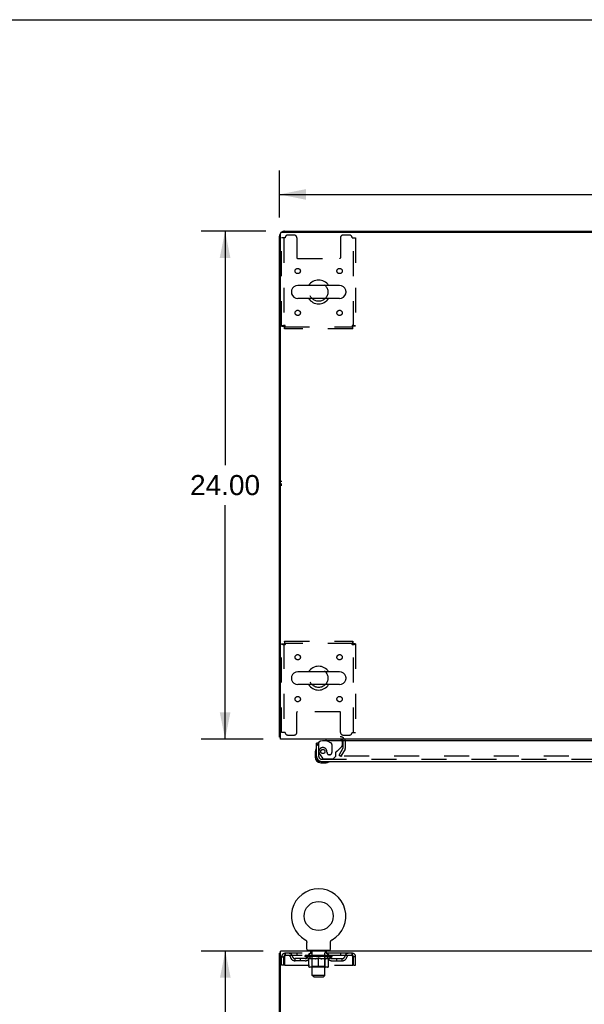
# Model space of a CAD drawing. Header units: inches. Extents: x 0 to 215, y 0 to 139.
# Tile 51 of 111: x 55 to 81, y 92 to 139. Entities that reach past the tile are written whole.
import ezdxf

# ---------------------------------------------------------------- set-up
doc = ezdxf.new("R2010")
doc.units = ezdxf.units.IN
doc.header["$LTSCALE"] = 11.804375
doc.header["$MEASUREMENT"] = 0
doc.linetypes.add('HIDDEN', pattern=[0.2, 0.1, -0.1])
doc.layers.get('0').update_dxf_attribs({"linetype": 'CONTINUOUS'})
for name, color, linetype in [('DEFAULT_2', 8, 'HIDDEN'), ('DIMENSIONS', 7, 'CONTINUOUS'), ('DOOR_ASSEMBLY', 7, 'CONTINUOUS'), ('WITNESSMARKS', 7, 'CONTINUOUS')]:
    doc.layers.add(name, color=color, linetype=linetype)
doc.styles.get("Standard").update_dxf_attribs({"font": 'arial.ttf'})
doc.dimstyles.new('DIMSTYLE_1', dxfattribs={"dimtxt": 0.946875, "dimasz": 1.2625, "dimexe": 0.09, "dimexo": 0.07, "dimgap": 0.0375, "dimtad": 0, "dimtih": 1, "dimtoh": 1, "dimzin": 4, "dimdsep": 46, "dimtxsty": 'Standard', "dimblk": '_FILLED', "dimblk1": '_FILLED', "dimblk2": '_FILLED', "dimcen": 0.09, "dimadec": 3, "dimazin": 1, "dimtfac": 1, "dimtdec": 3, "dimtofl": 0, "dimtmove": 0, "dimatfit": 3, "dimldrblk": '_FILLED', "dimfxl": 0, "dimtolj": 1, "dimtzin": 4, "dimarcsym": 0})

# ---------------------------------------------------------------- blocks, each defined once
blk = doc.blocks.new('_FILLED')
at = {"color": 0, "linetype": 'ByBlock'}
blk.add_solid([(0, 0), (-1, 0.2), (-1, -0.2)], dxfattribs=at)
blk = doc.blocks.new('*D1')
at = {"layer": 'DIMENSIONS', "color": 2, "linetype": 'Continuous'}
for p, q in [((66.956, 129.522), (66.956, 131.754)), ((107.206, 129.522), (107.206, 131.754)), ((66.956, 130.618), (84.953, 130.618)), ((107.206, 130.618), (89.209, 130.618))]:
    blk.add_line(p, q, dxfattribs=at)
at = {"layer": 'DIMENSIONS', "color": 2, "linetype": 'Continuous', "xscale": 1.2625, "yscale": 1.2625, "zscale": 1.2625, "rotation": 180}
blk.add_blockref('_FILLED', (66.956, 130.618), dxfattribs=at)
at = {"layer": 'DIMENSIONS', "color": 2, "linetype": 'Continuous', "xscale": 1.2625, "yscale": 1.2625, "zscale": 1.2625}
blk.add_blockref('_FILLED', (107.206, 130.618), dxfattribs=at)
at = {"layer": 'DIMENSIONS', "color": 2, "linetype": 'Continuous', "insert": (87.081, 131.092), "char_height": 0.9469, "width": 3.30878, "attachment_point": 2, "line_spacing_factor": 0.9}
blk.add_mtext('40.25', dxfattribs=at)
blk = doc.blocks.new('*D7')
at = {"layer": 'DIMENSIONS', "color": 2, "linetype": 'Continuous'}
for p, q in [((66.319, 128.884), (63.251, 128.884)), ((64.387, 128.884), (64.387, 117.831)), ((64.387, 104.884), (64.387, 115.937)), ((66.184, 104.884), (63.251, 104.884))]:
    blk.add_line(p, q, dxfattribs=at)
at = {"layer": 'DIMENSIONS', "color": 2, "linetype": 'Continuous', "xscale": 1.2625, "yscale": 1.2625, "zscale": 1.2625}
for p, rotation in [((64.387, 128.884), 90), ((64.387, 104.884), 270)]:
    blk.add_blockref('_FILLED', p, dxfattribs=dict(at, rotation=rotation))
at = {"layer": 'DIMENSIONS', "color": 2, "linetype": 'Continuous', "insert": (64.387, 117.358), "char_height": 0.9469, "width": 3.30878, "attachment_point": 2, "line_spacing_factor": 0.9}
blk.add_mtext('24.00', dxfattribs=at)
blk = doc.blocks.new('*D10')
at = {"layer": 'DIMENSIONS', "color": 2, "linetype": 'Continuous'}
for p, q in [((66.184, 94.862), (63.26, 94.862)), ((64.397, 94.862), (64.397, 52.809)), ((64.397, 8.862), (64.397, 50.915)), ((66.184, 8.862), (63.26, 8.862))]:
    blk.add_line(p, q, dxfattribs=at)
at = {"layer": 'DIMENSIONS', "color": 2, "linetype": 'Continuous', "xscale": 1.2625, "yscale": 1.2625, "zscale": 1.2625}
for p, rotation in [((64.397, 94.862), 90), ((64.397, 8.862), 270)]:
    blk.add_blockref('_FILLED', p, dxfattribs=dict(at, rotation=rotation))
at = {"layer": 'DIMENSIONS', "color": 2, "linetype": 'Continuous', "insert": (64.397, 52.335), "char_height": 0.9469, "width": 3.30878, "attachment_point": 2, "line_spacing_factor": 0.9}
blk.add_mtext('86.00', dxfattribs=at)

msp = doc.modelspace()

# ---------------------------------------------------------------- linework, layer by layer
at = {"color": 7, "linetype": 'Continuous'}
for p, q in [((0, 138.875), (214.625, 138.875)), ((74.456, 128.884), (74.456, 128.832)), ((74.456, 128.884), (99.706, 128.884)), ((69.798, 126.315), (67.823, 126.315)), ((67.523, 126.053), (67.523, 125.966)), ((69.798, 125.703), (67.823, 125.703)), ((70.098, 126.053), (70.098, 125.966)), ((69.798, 108.065), (67.823, 108.065)), ((67.523, 107.803), (67.523, 107.716)), ((70.098, 107.803), (70.098, 107.716)), ((69.798, 107.453), (67.823, 107.453)), ((67.008, 104.988), (66.956, 104.988)), ((68.175, 95.4), (68.175, 95.4)), ((68.175, 95.4), (68.179, 95.397)), ((68.176, 95.399), (68.178, 95.398)), ((68.179, 95.397), (68.184, 95.395)), ((68.183, 95.395), (68.188, 95.392)), ((68.188, 95.392), (68.192, 95.389)), ((68.192, 95.389), (68.196, 95.386)), ((68.196, 95.386), (68.2, 95.382)), ((68.199, 95.382), (68.203, 95.379)), ((69.417, 95.379), (69.421, 95.382)), ((69.421, 95.382), (69.425, 95.386)), ((69.425, 95.386), (69.429, 95.389)), ((69.429, 95.389), (69.433, 95.392)), ((69.433, 95.392), (69.437, 95.395)), ((69.437, 95.395), (69.441, 95.397)), ((69.437, 95.395), (69.438, 95.395)), ((69.441, 95.397), (69.445, 95.4)), ((69.443, 95.398), (69.444, 95.399)), ((69.445, 95.4), (69.445, 95.4)), ((68.203, 95.379), (68.207, 95.375)), ((68.207, 95.375), (68.21, 95.371)), ((68.21, 95.372), (68.214, 95.368)), ((68.214, 95.368), (68.217, 95.364)), ((68.217, 95.364), (68.22, 95.36)), ((68.22, 95.36), (68.223, 95.356)), ((68.223, 95.356), (68.226, 95.351)), ((68.226, 95.351), (68.228, 95.347)), ((68.228, 95.347), (68.231, 95.343)), ((68.231, 95.343), (68.233, 95.338)), ((68.233, 95.338), (68.235, 95.333)), ((68.235, 95.333), (68.237, 95.329)), ((68.237, 95.329), (68.239, 95.324)), ((68.239, 95.324), (68.241, 95.319)), ((68.241, 95.319), (68.242, 95.314)), ((68.242, 95.314), (68.243, 95.309)), ((68.243, 95.309), (68.245, 95.304)), ((68.245, 95.305), (68.246, 95.299)), ((68.246, 95.3), (68.246, 95.294)), ((68.246, 95.295), (68.247, 95.289)), ((68.248, 94.961), (68.248, 95.275)), ((69.373, 95.289), (69.374, 95.295)), ((69.373, 95.284), (69.373, 95.289)), ((69.373, 95.279), (69.373, 95.284)), ((69.373, 95.279), (69.373, 95.284)), ((69.373, 95.275), (69.373, 95.279)), ((69.373, 94.961), (69.373, 95.275)), ((69.374, 95.294), (69.375, 95.3)), ((69.375, 95.299), (69.376, 95.305)), ((69.376, 95.304), (69.377, 95.309)), ((69.377, 95.309), (69.378, 95.314)), ((69.378, 95.314), (69.38, 95.319)), ((69.38, 95.319), (69.381, 95.324)), ((69.381, 95.324), (69.383, 95.329)), ((69.383, 95.329), (69.385, 95.333)), ((69.385, 95.333), (69.387, 95.338)), ((69.387, 95.338), (69.39, 95.343)), ((69.39, 95.343), (69.392, 95.347)), ((69.392, 95.347), (69.395, 95.351)), ((69.395, 95.351), (69.397, 95.356)), ((69.397, 95.356), (69.4, 95.36)), ((69.4, 95.36), (69.403, 95.364)), ((69.403, 95.364), (69.407, 95.368)), ((69.407, 95.368), (69.41, 95.372)), ((69.41, 95.371), (69.414, 95.375)), ((69.413, 95.375), (69.417, 95.379)), ((67.008, 94.758), (66.956, 94.758)), ((68.31, 94.892), (68.31, 94.862)), ((69.31, 94.892), (68.31, 94.892)), ((69.31, 94.892), (69.31, 94.862))]:
    msp.add_line(p, q, dxfattribs=at)
at = {"color": 3, "linetype": 'Continuous'}
for p, q in [((67.203, 128.884), (74.456, 128.884)), ((66.956, 104.988), (66.956, 128.638)), ((67.008, 104.884), (67.008, 128.772)), ((67.068, 128.832), (107.094, 128.832)), ((107.154, 104.884), (67.008, 104.884)), ((66.956, 8.966), (66.956, 94.758)), ((67.008, 91.526), (67.008, 94.862)), ((107.154, 94.862), (67.008, 94.862))]:
    msp.add_line(p, q, dxfattribs=at)
for points in [[(66.984, 104.974), (66.98, 104.975), (66.977, 104.976), (66.974, 104.976), (66.971, 104.977), (66.968, 104.978), (66.965, 104.979), (66.963, 104.98), (66.961, 104.981), (66.96, 104.982), (66.958, 104.983), (66.957, 104.984), (66.957, 104.985), (66.956, 104.987), (66.956, 104.988)], [(67.008, 104.968), (67.008, 104.969), (67.004, 104.97), (67, 104.971), (66.996, 104.972), (66.992, 104.972), (66.984, 104.974)]]:
    msp.add_lwpolyline(points, dxfattribs=at)
at = {"color": 7, "linetype": 'Continuous'}
msp.add_lwpolyline([(68.247, 95.289), (68.247, 95.284), (68.248, 95.279), (68.248, 95.275)], dxfattribs=at)
msp.add_circle((68.81, 96.52), 0.688, dxfattribs=at)
at = {"color": 3, "linetype": 'Continuous'}
for centre, radius, start, end in [((67.203, 128.638), 0.246, 90, 129.4274), ((67.203, 128.638), 0.246, 140.5726, 180), ((67.068, 128.772), 0.06, 90, 180), ((69.835, 104.742), 0.142, 26.4666, 90)]:
    msp.add_arc(centre, radius, start, end, dxfattribs=at)
at = {"color": 7, "linetype": 'Continuous'}
for centre, radius, start, end in [((68.81, 126.009), 0.562, 32.9567, 147.0433), ((67.666, 126.053), 0.144, 164.3697, 180), ((67.823, 126.009), 0.306, 90, 164.3697), ((69.798, 126.009), 0.306, 15.6303, 90), ((69.954, 126.053), 0.144, 0, 15.6303), ((67.666, 125.966), 0.144, 180, 195.6303), ((67.823, 126.009), 0.306, 195.6303, 270), ((68.81, 126.009), 0.562, 212.956, 327.044), ((69.798, 126.009), 0.306, 270, 344.3697), ((69.954, 125.966), 0.144, 344.3697, 360), ((67.823, 107.759), 0.306, 90, 164.3697), ((68.81, 107.759), 0.562, 32.9567, 147.0433), ((69.798, 107.759), 0.306, 15.6303, 90), ((67.666, 107.803), 0.144, 164.3697, 180), ((67.666, 107.716), 0.144, 180, 195.6303), ((67.823, 107.759), 0.306, 195.6303, 270), ((69.798, 107.759), 0.306, 270, 344.3697), ((69.954, 107.803), 0.144, 0, 15.6303), ((69.954, 107.716), 0.144, 344.3697, 360), ((68.81, 107.759), 0.562, 212.956, 327.044), ((68.81, 96.52), 1.288, 299.5053, 240.4947), ((68.317, 94.961), 0.069, 180, 265), ((69.304, 94.961), 0.069, 275, 360)]:
    msp.add_arc(centre, radius, start, end, dxfattribs=at)
at = {"layer": 'DEFAULT_2', "color": 8, "linetype": 'HIDDEN'}
for p, q in [((67.06, 124.393), (67.06, 128.572)), ((67.227, 128.572), (67.06, 128.572)), ((67.164, 128.572), (67.164, 124.393)), ((67.654, 128.697), (67.352, 128.697)), ((67.779, 128.572), (67.779, 127.627)), ((69.841, 128.572), (69.841, 127.627)), ((70.268, 128.697), (69.966, 128.697)), ((70.393, 128.572), (70.56, 128.572)), ((70.456, 124.393), (70.456, 128.572)), ((70.56, 128.572), (70.56, 124.393)), ((67.809, 127.597), (69.811, 127.597)), ((67.06, 124.393), (67.164, 124.393)), ((67.194, 124.259), (67.194, 124.363)), ((67.194, 124.363), (70.426, 124.363)), ((70.426, 124.259), (67.194, 124.259)), ((70.426, 124.259), (70.426, 124.363)), ((70.56, 124.393), (70.456, 124.393)), ((67.06, 105.197), (67.06, 109.375)), ((67.06, 109.375), (67.164, 109.375)), ((67.164, 109.375), (67.164, 105.197)), ((67.194, 109.509), (67.194, 109.405)), ((67.194, 109.509), (70.426, 109.509)), ((70.426, 109.405), (67.194, 109.405)), ((70.426, 109.509), (70.426, 109.405)), ((70.456, 105.197), (70.456, 109.375)), ((70.56, 109.375), (70.456, 109.375)), ((70.56, 109.375), (70.56, 105.197)), ((67.779, 105.197), (67.779, 106.142)), ((69.811, 106.172), (67.809, 106.172)), ((69.841, 105.197), (69.841, 106.142)), ((67.227, 105.197), (67.06, 105.197)), ((70.393, 105.197), (70.56, 105.197)), ((67.352, 105.072), (67.654, 105.072)), ((69.966, 105.072), (70.268, 105.072)), ((69.977, 104.48), (69.977, 104.742)), ((70.081, 104.48), (70.081, 104.742)), ((69.777, 104.124), (69.973, 104.463)), ((70.063, 104.411), (69.867, 104.072)), ((69.777, 104.124), (69.867, 104.072)), ((104.25, 104.072), (69.913, 104.072)), ((68.182, 95.395), (68.183, 95.395)), ((67.06, 94.195), (67.06, 94.591)), ((67.06, 94.591), (67.164, 94.591)), ((67.164, 94.195), (67.164, 94.591)), ((67.194, 94.591), (67.194, 94.195)), ((67.227, 94.758), (67.227, 94.654)), ((70.393, 94.758), (67.227, 94.758)), ((70.393, 94.654), (67.227, 94.654)), ((67.696, 94.403), (67.696, 94.507)), ((68.179, 94.507), (67.696, 94.507)), ((67.779, 94.758), (67.779, 94.654)), ((67.946, 94.403), (67.946, 94.507)), ((68.177, 94.607), (68.177, 94.654)), ((68.336, 94.496), (68.177, 94.607)), ((69.443, 94.607), (68.177, 94.607)), ((68.187, 94.647), (68.187, 94.654)), ((68.195, 94.644), (68.195, 94.647)), ((68.195, 94.644), (69.425, 94.644)), ((68.204, 94.644), (68.204, 94.647)), ((68.205, 94.644), (68.205, 94.647)), ((68.215, 94.647), (68.215, 94.654)), ((68.231, 94.644), (68.231, 94.647)), ((68.233, 94.644), (68.233, 94.647)), ((68.262, 94.647), (68.262, 94.654)), ((68.276, 94.644), (68.276, 94.647)), ((68.279, 94.644), (68.279, 94.647)), ((68.483, 94.647), (68.282, 94.647)), ((68.325, 94.647), (68.325, 94.654)), ((68.326, 94.644), (68.326, 94.647)), ((68.327, 94.644), (68.327, 94.647)), ((68.33, 94.644), (68.33, 94.647)), ((68.336, 94.496), (68.347, 94.496)), ((68.337, 94.644), (68.337, 94.647)), ((68.337, 94.644), (68.337, 94.647)), ((68.341, 94.644), (68.341, 94.647)), ((68.344, 94.644), (68.344, 94.648)), ((68.347, 94.133), (68.347, 94.539)), ((68.348, 94.644), (68.348, 94.647)), ((68.363, 94.644), (68.363, 94.647)), ((68.373, 94.654), (68.373, 94.758)), ((68.381, 94.644), (68.381, 94.65)), ((68.381, 94.644), (68.381, 94.647)), ((68.402, 94.644), (68.402, 94.647)), ((68.402, 94.644), (68.402, 94.647)), ((68.403, 94.647), (68.403, 94.654)), ((68.407, 94.892), (68.407, 94.862)), ((68.413, 94.644), (68.413, 94.647)), ((68.417, 94.644), (68.417, 94.647)), ((68.426, 94.644), (68.426, 94.647)), ((68.437, 94.644), (68.437, 94.651)), ((68.445, 94.802), (68.445, 94.882)), ((68.453, 94.644), (68.453, 94.647)), ((68.515, 94.792), (68.455, 94.792)), ((68.456, 94.644), (68.456, 94.647)), ((68.483, 94.644), (68.483, 94.647)), ((68.55, 94.647), (68.488, 94.647)), ((68.669, 94.496), (68.489, 94.496)), ((68.494, 94.647), (68.494, 94.654)), ((68.497, 94.135), (68.497, 94.604)), ((68.5, 94.644), (68.5, 94.647)), ((68.505, 94.644), (68.505, 94.647)), ((68.51, 93.711), (68.51, 94.782)), ((68.511, 94.644), (68.511, 94.652)), ((68.515, 94.644), (68.515, 94.647)), ((68.526, 94.644), (68.526, 94.647)), ((68.55, 94.644), (68.55, 94.647)), ((68.625, 94.647), (68.566, 94.647)), ((68.586, 94.644), (68.586, 94.647)), ((68.594, 94.647), (68.594, 94.654)), ((68.597, 94.644), (68.597, 94.647)), ((68.6, 94.644), (68.6, 94.653)), ((68.602, 94.644), (68.602, 94.647)), ((68.61, 94.644), (68.61, 94.647)), ((68.625, 94.644), (68.625, 94.647)), ((68.706, 94.647), (68.651, 94.647)), ((68.664, 94.644), (68.664, 94.647)), ((68.696, 94.647), (68.81, 94.654)), ((68.7, 94.647), (68.7, 94.654)), ((68.701, 94.654), (68.7, 94.654)), ((68.701, 94.647), (68.701, 94.654)), ((68.701, 94.644), (68.701, 94.647)), ((68.705, 94.644), (68.705, 94.647)), ((68.706, 94.644), (68.706, 94.647)), ((68.706, 94.644), (68.706, 94.647)), ((68.789, 94.647), (68.741, 94.647)), ((68.747, 94.644), (68.747, 94.647)), ((68.789, 94.644), (68.789, 94.647)), ((68.808, 94.647), (68.807, 94.647)), ((68.807, 94.644), (68.807, 94.647)), ((68.808, 94.644), (68.808, 94.647)), ((68.81, 94.647), (68.81, 94.654)), ((68.81, 94.095), (68.81, 94.539)), ((68.813, 94.644), (68.813, 94.647)), ((68.813, 94.644), (68.813, 94.647)), ((68.813, 94.647), (68.813, 94.647)), ((68.815, 94.647), (68.879, 94.647)), ((68.831, 94.644), (68.831, 94.647)), ((68.847, 94.647), (68.847, 94.652)), ((68.847, 94.652), (68.925, 94.647)), ((68.868, 94.647), (68.868, 94.65)), ((68.874, 94.644), (68.874, 94.647)), ((68.914, 94.644), (68.914, 94.647)), ((68.915, 94.644), (68.915, 94.647)), ((68.915, 94.647), (68.969, 94.647)), ((68.916, 94.644), (68.916, 94.647)), ((68.92, 94.647), (68.92, 94.654)), ((68.92, 94.647), (68.92, 94.654)), ((68.92, 94.654), (68.92, 94.654)), ((68.92, 94.644), (68.92, 94.647)), ((69.131, 94.496), (68.951, 94.496)), ((68.956, 94.644), (68.956, 94.647)), ((68.995, 94.644), (68.995, 94.647)), ((68.995, 94.647), (69.054, 94.647)), ((69.01, 94.644), (69.01, 94.647)), ((69.018, 94.644), (69.018, 94.647)), ((69.021, 94.644), (69.021, 94.653)), ((69.023, 94.644), (69.023, 94.647)), ((69.027, 94.647), (69.027, 94.654)), ((69.034, 94.644), (69.034, 94.647)), ((69.07, 94.644), (69.07, 94.647)), ((69.07, 94.647), (69.132, 94.647)), ((69.094, 94.644), (69.094, 94.647)), ((69.165, 94.792), (69.105, 94.792)), ((69.105, 94.644), (69.105, 94.647)), ((69.109, 94.644), (69.109, 94.652)), ((69.11, 93.711), (69.11, 94.782)), ((69.115, 94.644), (69.115, 94.647)), ((69.12, 94.644), (69.12, 94.647)), ((69.123, 94.135), (69.123, 94.604)), ((69.127, 94.647), (69.127, 94.654)), ((69.137, 94.644), (69.137, 94.647)), ((69.137, 94.647), (69.338, 94.647)), ((69.164, 94.644), (69.164, 94.647)), ((69.167, 94.644), (69.167, 94.647)), ((69.175, 94.802), (69.175, 94.882)), ((69.183, 94.644), (69.183, 94.651)), ((69.194, 94.644), (69.194, 94.647)), ((69.203, 94.644), (69.203, 94.647)), ((69.208, 94.644), (69.208, 94.647)), ((69.213, 94.892), (69.213, 94.862)), ((69.217, 94.647), (69.217, 94.654)), ((69.219, 94.644), (69.219, 94.647)), ((69.219, 94.644), (69.219, 94.647)), ((69.239, 94.644), (69.239, 94.65)), ((69.239, 94.644), (69.239, 94.647)), ((69.248, 94.654), (69.248, 94.758)), ((69.258, 94.644), (69.258, 94.647)), ((69.272, 94.644), (69.272, 94.647)), ((69.274, 94.133), (69.274, 94.539)), ((69.274, 94.496), (69.284, 94.496)), ((69.276, 94.644), (69.276, 94.648)), ((69.28, 94.644), (69.28, 94.647)), ((69.283, 94.644), (69.283, 94.647)), ((69.283, 94.644), (69.283, 94.647)), ((69.284, 94.496), (69.443, 94.607)), ((69.29, 94.644), (69.29, 94.647)), ((69.293, 94.644), (69.293, 94.647)), ((69.294, 94.644), (69.294, 94.647)), ((69.295, 94.647), (69.295, 94.654)), ((69.341, 94.644), (69.341, 94.647)), ((69.344, 94.644), (69.344, 94.647)), ((69.359, 94.647), (69.359, 94.654)), ((69.387, 94.644), (69.387, 94.647)), ((69.389, 94.644), (69.389, 94.647)), ((69.405, 94.647), (69.405, 94.654)), ((69.415, 94.644), (69.415, 94.647)), ((69.416, 94.644), (69.416, 94.647)), ((69.425, 94.644), (69.425, 94.647)), ((69.434, 94.647), (69.434, 94.654)), ((69.442, 94.507), (69.925, 94.507)), ((69.443, 94.607), (69.443, 94.654)), ((69.675, 94.403), (69.675, 94.507)), ((69.841, 94.758), (69.841, 94.654)), ((69.925, 94.403), (69.925, 94.507)), ((70.393, 94.654), (70.393, 94.758)), ((70.426, 94.195), (70.426, 94.591)), ((70.456, 94.195), (70.456, 94.591)), ((70.56, 94.591), (70.456, 94.591)), ((70.56, 94.195), (70.56, 94.591)), ((67.164, 94.195), (67.06, 94.195)), ((67.194, 94.195), (70.426, 94.195)), ((68.179, 94.403), (67.696, 94.403)), ((69.237, 94.095), (68.384, 94.095)), ((68.497, 94.135), (68.458, 94.095)), ((69.123, 94.135), (68.497, 94.135)), ((69.123, 94.135), (69.163, 94.095)), ((69.442, 94.403), (69.925, 94.403)), ((70.456, 94.195), (70.56, 94.195)), ((68.579, 93.642), (68.51, 93.711)), ((69.11, 93.711), (68.51, 93.711)), ((68.579, 93.642), (69.041, 93.642)), ((69.041, 93.642), (69.11, 93.711))]:
    msp.add_line(p, q, dxfattribs=at)
for points in [[(67.227, 124.426), (67.208, 124.424), (67.19, 124.422), (67.172, 124.419), (67.155, 124.417), (67.138, 124.414), (67.123, 124.412), (67.109, 124.41), (67.097, 124.407), (67.086, 124.405), (67.077, 124.403), (67.07, 124.4), (67.064, 124.398), (67.061, 124.396), (67.06, 124.393)], [(67.227, 124.426), (67.22, 124.424), (67.213, 124.422), (67.206, 124.419), (67.2, 124.417), (67.194, 124.414), (67.188, 124.412), (67.183, 124.41), (67.178, 124.407), (67.174, 124.405), (67.17, 124.403), (67.168, 124.4), (67.166, 124.398), (67.165, 124.396), (67.164, 124.393)], [(67.194, 124.259), (67.196, 124.26), (67.199, 124.263), (67.201, 124.269), (67.204, 124.276), (67.206, 124.285), (67.208, 124.296), (67.211, 124.308), (67.213, 124.322), (67.215, 124.337), (67.218, 124.354), (67.22, 124.371), (67.222, 124.389), (67.225, 124.408), (67.227, 124.426)], [(67.194, 124.363), (67.196, 124.364), (67.199, 124.365), (67.201, 124.367), (67.204, 124.369), (67.206, 124.373), (67.208, 124.377), (67.211, 124.382), (67.213, 124.387), (67.215, 124.393), (67.218, 124.399), (67.22, 124.405), (67.222, 124.412), (67.225, 124.419), (67.227, 124.426)], [(70.456, 124.393), (70.456, 124.396), (70.455, 124.398), (70.453, 124.4), (70.45, 124.403), (70.446, 124.405), (70.442, 124.407), (70.438, 124.41), (70.432, 124.412), (70.427, 124.414), (70.42, 124.417), (70.414, 124.419), (70.407, 124.422), (70.4, 124.424), (70.393, 124.426)], [(70.393, 124.426), (70.395, 124.408), (70.398, 124.389), (70.4, 124.371), (70.403, 124.354), (70.405, 124.337), (70.407, 124.322), (70.41, 124.308), (70.412, 124.296), (70.414, 124.285), (70.417, 124.276), (70.419, 124.269), (70.421, 124.263), (70.424, 124.26), (70.426, 124.259)], [(70.393, 124.426), (70.395, 124.419), (70.398, 124.412), (70.4, 124.405), (70.403, 124.399), (70.405, 124.393), (70.407, 124.387), (70.41, 124.382), (70.412, 124.377), (70.414, 124.373), (70.417, 124.369), (70.419, 124.367), (70.421, 124.365), (70.424, 124.364), (70.426, 124.363)], [(70.56, 124.393), (70.559, 124.396), (70.556, 124.398), (70.551, 124.4), (70.544, 124.403), (70.535, 124.405), (70.524, 124.407), (70.511, 124.41), (70.497, 124.412), (70.482, 124.414), (70.466, 124.417), (70.448, 124.419), (70.43, 124.422), (70.412, 124.424), (70.393, 124.426)], [(67.06, 109.375), (67.061, 109.373), (67.064, 109.371), (67.07, 109.368), (67.077, 109.366), (67.086, 109.363), (67.097, 109.361), (67.109, 109.359), (67.123, 109.356), (67.138, 109.354), (67.155, 109.352), (67.172, 109.349), (67.19, 109.347), (67.208, 109.345), (67.227, 109.342)], [(67.164, 109.375), (67.165, 109.373), (67.166, 109.371), (67.168, 109.368), (67.17, 109.366), (67.174, 109.363), (67.178, 109.361), (67.183, 109.359), (67.188, 109.356), (67.194, 109.354), (67.2, 109.352), (67.206, 109.349), (67.213, 109.347), (67.22, 109.345), (67.227, 109.342)], [(67.227, 109.342), (67.225, 109.361), (67.222, 109.379), (67.22, 109.397), (67.218, 109.415), (67.215, 109.431), (67.213, 109.446), (67.211, 109.46), (67.208, 109.473), (67.206, 109.484), (67.204, 109.493), (67.201, 109.5), (67.199, 109.505), (67.196, 109.508), (67.194, 109.509)], [(67.227, 109.342), (67.225, 109.349), (67.222, 109.356), (67.22, 109.363), (67.218, 109.37), (67.215, 109.376), (67.213, 109.382), (67.211, 109.387), (67.208, 109.392), (67.206, 109.396), (67.204, 109.399), (67.201, 109.402), (67.199, 109.404), (67.196, 109.405), (67.194, 109.405)], [(70.426, 109.509), (70.424, 109.508), (70.421, 109.505), (70.419, 109.5), (70.417, 109.493), (70.414, 109.484), (70.412, 109.473), (70.41, 109.46), (70.407, 109.446), (70.405, 109.431), (70.403, 109.415), (70.4, 109.397), (70.398, 109.379), (70.395, 109.361), (70.393, 109.342)], [(70.426, 109.405), (70.424, 109.405), (70.421, 109.404), (70.419, 109.402), (70.417, 109.399), (70.414, 109.396), (70.412, 109.392), (70.41, 109.387), (70.407, 109.382), (70.405, 109.376), (70.403, 109.37), (70.4, 109.363), (70.398, 109.356), (70.395, 109.349), (70.393, 109.342)], [(70.393, 109.342), (70.412, 109.345), (70.43, 109.347), (70.448, 109.349), (70.466, 109.352), (70.482, 109.354), (70.497, 109.356), (70.511, 109.359), (70.524, 109.361), (70.535, 109.363), (70.544, 109.366), (70.551, 109.368), (70.556, 109.371), (70.559, 109.373), (70.56, 109.375)], [(70.393, 109.342), (70.4, 109.345), (70.407, 109.347), (70.414, 109.349), (70.42, 109.352), (70.427, 109.354), (70.432, 109.356), (70.438, 109.359), (70.442, 109.361), (70.446, 109.363), (70.45, 109.366), (70.453, 109.368), (70.455, 109.371), (70.456, 109.373), (70.456, 109.375)], [(69.895, 104.097), (69.894, 104.095), (69.893, 104.094), (69.893, 104.092), (69.893, 104.09), (69.893, 104.089)], [(69.893, 104.089), (69.893, 104.088), (69.893, 104.087), (69.893, 104.085), (69.894, 104.083), (69.895, 104.081), (69.896, 104.08), (69.897, 104.079), (69.898, 104.077), (69.9, 104.076), (69.901, 104.075)], [(69.913, 104.072), (69.911, 104.072), (69.909, 104.072), (69.907, 104.073), (69.905, 104.073), (69.903, 104.074), (69.901, 104.075)], [(67.227, 94.758), (67.225, 94.757), (67.222, 94.754), (67.22, 94.748), (67.218, 94.741), (67.215, 94.732), (67.213, 94.721), (67.211, 94.709), (67.208, 94.695), (67.206, 94.68), (67.204, 94.663), (67.201, 94.646), (67.199, 94.628), (67.196, 94.609), (67.194, 94.591)], [(67.227, 94.654), (67.225, 94.653), (67.222, 94.652), (67.22, 94.65), (67.218, 94.648), (67.215, 94.644), (67.213, 94.64), (67.211, 94.635), (67.208, 94.63), (67.206, 94.624), (67.204, 94.618), (67.201, 94.612), (67.199, 94.605), (67.196, 94.598), (67.194, 94.591)], [(68.347, 94.539), (68.372, 94.529), (68.398, 94.52), (68.423, 94.512), (68.447, 94.506), (68.472, 94.5), (68.497, 94.496)], [(68.489, 94.496), (68.466, 94.5), (68.442, 94.506), (68.419, 94.512), (68.395, 94.52), (68.371, 94.528), (68.347, 94.538)], [(68.659, 94.496), (68.684, 94.5), (68.709, 94.506), (68.734, 94.513), (68.759, 94.52), (68.784, 94.529), (68.81, 94.539)], [(68.81, 94.538), (68.786, 94.528), (68.762, 94.52), (68.738, 94.512), (68.715, 94.506), (68.692, 94.5), (68.669, 94.496)], [(68.81, 94.539), (68.836, 94.529), (68.862, 94.52), (68.887, 94.512), (68.912, 94.506), (68.936, 94.5), (68.961, 94.496)], [(68.951, 94.496), (68.928, 94.5), (68.905, 94.506), (68.882, 94.512), (68.858, 94.52), (68.834, 94.528), (68.81, 94.538)], [(69.124, 94.496), (69.148, 94.5), (69.173, 94.506), (69.198, 94.512), (69.223, 94.52), (69.248, 94.529), (69.274, 94.539)], [(69.274, 94.538), (69.249, 94.528), (69.225, 94.52), (69.201, 94.512), (69.178, 94.506), (69.155, 94.5), (69.131, 94.496)], [(70.426, 94.591), (70.424, 94.609), (70.421, 94.628), (70.419, 94.646), (70.417, 94.663), (70.414, 94.68), (70.412, 94.695), (70.41, 94.709), (70.407, 94.721), (70.405, 94.732), (70.403, 94.741), (70.4, 94.748), (70.398, 94.754), (70.395, 94.757), (70.393, 94.758)], [(70.426, 94.591), (70.424, 94.598), (70.421, 94.605), (70.419, 94.612), (70.417, 94.618), (70.414, 94.624), (70.412, 94.63), (70.41, 94.635), (70.407, 94.64), (70.405, 94.644), (70.403, 94.648), (70.4, 94.65), (70.398, 94.652), (70.395, 94.653), (70.393, 94.654)]]:
    msp.add_lwpolyline(points, dxfattribs=at)
for centre, radius in [((67.821, 126.999), 0.125), ((69.8, 126.999), 0.125), ((68.81, 126.009), 0.438), ((67.821, 125.02), 0.125), ((69.8, 125.02), 0.125), ((67.821, 108.749), 0.125), ((69.8, 108.749), 0.125), ((68.81, 107.759), 0.438), ((67.821, 106.77), 0.125), ((69.8, 106.77), 0.125)]:
    msp.add_circle(centre, radius, dxfattribs=at)
for centre, radius, start, end in [((67.352, 128.572), 0.125, 90, 180), ((67.654, 128.572), 0.125, 0, 90), ((69.966, 128.572), 0.125, 90, 180), ((70.268, 128.572), 0.125, 0, 90), ((67.809, 127.627), 0.03, 180, 270), ((69.811, 127.627), 0.03, 270, 360), ((67.809, 106.142), 0.03, 90, 180), ((69.811, 106.142), 0.03, 0, 90), ((67.352, 105.197), 0.125, 180, 270), ((67.654, 105.197), 0.125, 270, 360), ((69.966, 105.197), 0.125, 180, 270), ((70.268, 105.197), 0.125, 270, 360), ((69.835, 104.742), 0.246, 0, 90), ((69.835, 104.742), 0.142, 0, 26.4666), ((69.944, 104.48), 0.033, 330, 360), ((69.944, 104.48), 0.137, 330, 360), ((67.227, 94.591), 0.167, 90, 180), ((67.227, 94.591), 0.063, 90, 180), ((67.406, 94.591), 0.167, 8.0716, 90), ((67.407, 94.591), 0.0625, 7.9863, 90), ((67.696, 94.632), 0.229, 187.9863, 270), ((67.696, 94.632), 0.125, 188.0716, 270), ((68.179, 94.632), 0.125, 270, 351.9284), ((68.179, 94.632), 0.229, 270, 352.0137), ((68.468, 94.591), 0.167, 90, 171.9284), ((68.317, 94.961), 0.069, 265, 270), ((68.467, 94.591), 0.0625, 90, 172.0137), ((68.435, 94.882), 0.01, 0, 90), ((68.455, 94.802), 0.01, 180, 270), ((68.458, 94.604), 0.0398, 0, 90), ((68.5, 94.782), 0.01, 0, 90), ((69.12, 94.782), 0.01, 90, 180), ((69.163, 94.604), 0.0398, 90, 180), ((69.153, 94.591), 0.167, 8.0716, 90), ((69.153, 94.591), 0.0625, 7.9863, 90), ((69.165, 94.802), 0.01, 270, 360), ((69.185, 94.882), 0.01, 90, 180), ((69.442, 94.632), 0.229, 187.9863, 270), ((69.304, 94.961), 0.069, 270, 275), ((69.442, 94.632), 0.125, 188.0716, 270), ((69.925, 94.632), 0.125, 270, 351.9284), ((69.925, 94.632), 0.229, 270, 352.0137), ((70.214, 94.591), 0.167, 90, 171.9284), ((70.213, 94.591), 0.0625, 90, 172.0137), ((70.393, 94.591), 0.167, 0, 90), ((70.393, 94.591), 0.063, 0, 90), ((68.384, 94.133), 0.0371, 180, 270), ((69.237, 94.133), 0.0371, 270, 360)]:
    msp.add_arc(centre, radius, start, end, dxfattribs=at)
for centre, major_axis, ratio, start_param, end_param in [((68.81, 94.654), (0.633, 0.007), 0.05963, 2.96643, 3.140963), ((68.157, 94.642), (0.198, 0), 0.060556, 0.430652, 1.470503), ((68.81, 94.654), (0.633, 0), 0.060556, -3.141593, -2.96706), ((68.157, 94.635), (0.198, 0.002), 0.05963, 1.376596, 1.469874), ((68.81, 94.654), (0.633, 0.013), 0.05688, 2.791345, 2.965878), ((68.133, 94.642), (0.198, 0.002), 0.05963, 0.25549, 1.295341), ((68.201, 94.642), (0.198, -0.002), 0.05963, 0.605815, 1.645666), ((68.81, 94.654), (0.633, -0.007), 0.05963, -2.96643, -2.791898), ((68.201, 94.635), (0.198, 0), 0.060556, 1.551758, 1.645036), ((68.133, 94.635), (0.198, 0.004), 0.05688, 1.20151, 1.294789), ((68.202, 94.637), (0.164, 0.002), 0.05963, 1.065228, 1.614276), ((68.183, 94.637), (0.164, 0.003), 0.05688, 0.890143, 1.43919), ((68.241, 94.637), (0.164, 0), 0.060556, 1.240391, 1.789438), ((68.81, 94.654), (0.633, 0.019), 0.052395, 2.616403, 2.790936), ((68.129, 94.642), (0.198, 0.004), 0.05688, 0.080405, 1.120256), ((68.264, 94.642), (0.198, -0.004), 0.05688, 0.7809, 1.820751), ((68.81, 94.654), (0.633, -0.013), 0.05688, -2.791345, -2.616812), ((68.264, 94.635), (0.198, -0.002), 0.05963, 1.72692, 1.820198), ((68.129, 94.635), (0.198, 0.006), 0.052395, 1.026568, 1.119847), ((68.182, 94.637), (0.164, 0.005), 0.052395, 0.715201, 1.264248), ((68.296, 94.637), (0.164, -0.002), 0.05963, 1.415553, 1.9646), ((68.81, 94.654), (0.633, 0.025), 0.046319, 2.441654, 2.616187), ((68.343, 94.642), (0.198, -0.006), 0.052395, 0.955842, 1.995693), ((68.146, 94.642), (0.198, 0.006), 0.052395, -0.094537, 0.945314), ((68.81, 94.654), (0.633, -0.019), 0.052395, -2.616403, -2.44187), ((68.343, 94.635), (0.198, -0.004), 0.05688, 1.902006, 1.995284), ((68.146, 94.635), (0.198, 0.008), 0.046319, 0.851819, 0.945098), ((68.2, 94.637), (0.164, 0.006), 0.046319, 0.540452, 1.089499), ((68.367, 94.637), (0.164, -0.003), 0.05688, 1.590638, 2.139686), ((68.81, 94.654), (0.633, 0.029), 0.038841, 2.267123, 2.441656), ((68.437, 94.642), (0.198, -0.008), 0.046319, 1.130591, 2.170442), ((68.183, 94.642), (0.198, 0.008), 0.046319, -0.269286, 0.770565), ((68.81, 94.654), (0.633, -0.025), 0.046319, -2.441654, -2.267121), ((68.437, 94.635), (0.198, -0.006), 0.052395, 2.076947, 2.170226), ((68.183, 94.635), (0.198, 0.009), 0.038841, 0.677289, 0.770567), ((68.237, 94.637), (0.164, 0.008), 0.038841, 0.365921, 0.914969), ((68.452, 94.637), (0.164, -0.005), 0.052395, 1.76558, 2.314627), ((68.81, 94.654), (0.633, 0.033), 0.030195, 2.09281, 2.267343), ((68.541, 94.642), (0.198, -0.009), 0.038841, 1.305122, 2.344973), ((68.239, 94.642), (0.198, 0.009), 0.038841, -0.443817, 0.596034), ((68.81, 94.654), (0.633, -0.029), 0.038841, -2.267123, -2.092591), ((68.541, 94.635), (0.198, -0.008), 0.046319, 2.251696, 2.344975), ((68.239, 94.635), (0.198, 0.01), 0.030195, 0.502975, 0.596254), ((68.292, 94.637), (0.164, 0.009), 0.030195, 0.191608, 0.740655), ((68.547, 94.637), (0.164, -0.006), 0.046319, 1.940329, 2.489376), ((68.313, 94.642), (0.198, 0.01), 0.030195, -0.61813, 0.421721), ((68.81, 94.654), (0.633, 0.036), 0.020645, 1.918687, 2.09322), ((68.654, 94.642), (0.198, -0.01), 0.030195, 1.479435, 2.519286), ((68.81, 94.654), (0.633, -0.033), 0.030195, -2.09281, -1.918277), ((68.654, 94.635), (0.198, -0.009), 0.038841, 2.426227, 2.519505), ((68.313, 94.635), (0.198, 0.011), 0.020645, 0.328852, 0.422131), ((68.362, 94.637), (0.164, 0.009), 0.020645, 0.017485, 0.566532), ((68.651, 94.637), (0.164, -0.008), 0.038841, 2.11486, 2.663907), ((68.402, 94.642), (0.198, 0.011), 0.020645, -0.792253, 0.247598), ((68.81, 94.654), (0.633, 0.038), 0.010478, 1.744704, 1.919237), ((68.772, 94.642), (0.198, -0.011), 0.020645, 1.653558, 2.693409), ((68.81, 94.654), (0.633, -0.036), 0.020645, -1.918687, -1.744154), ((68.772, 94.635), (0.198, -0.01), 0.030195, 2.60054, 2.693819), ((68.402, 94.635), (0.198, 0.012), 0.010478, 0.154869, 0.248148), ((68.446, 94.637), (0.164, 0.01), 0.010478, 6.126688, 6.675735), ((68.759, 94.637), (0.164, -0.009), 0.030195, 2.289173, 2.83822), ((68.503, 94.642), (0.198, 0.012), 0.010478, -0.966236, -0.000846), ((68.891, 94.642), (0.198, -0.012), 0.010478, 1.827541, 2.867392), ((68.81, 94.654), (0.633, -0.038), 0.010478, -1.744704, -1.563007), ((68.891, 94.635), (0.198, -0.011), 0.020645, 2.774664, 2.867942), ((68.869, 94.637), (0.164, -0.009), 0.020645, 2.463296, 3.012344), ((68.729, 94.642), (0.198, 0.012), 0.010478, 0.274201, 1.314052), ((68.643, 94.637), (0.164, 0.01), 0.010478, -0.000483, 0.504314), ((68.613, 94.635), (0.198, 0.012), 0.010478, 0.099668, 0.192946), ((68.81, 94.654), (0.633, 0.038), 0.010478, -1.571421, -1.396888), ((68.977, 94.637), (0.164, -0.01), 0.010478, 2.637279, 3.14189), ((69.007, 94.635), (0.198, -0.012), 0.010478, 2.74231, 2.948646), ((68.848, 94.642), (0.198, 0.011), 0.020645, 0.448184, 1.488034), ((68.751, 94.637), (0.164, 0.009), 0.020645, 0.129249, 0.678296), ((68.729, 94.635), (0.198, 0.011), 0.020645, 0.273651, 0.366929), ((68.81, 94.654), (0.633, 0.036), 0.020645, -1.397439, -1.222906), ((69.118, 94.642), (0.198, -0.012), 0.010478, -3.140747, -2.175357), ((68.81, 94.654), (0.633, -0.038), 0.010478, 1.222355, 1.396888), ((68.966, 94.642), (0.198, 0.01), 0.030195, 0.622307, 1.662158), ((68.861, 94.637), (0.164, 0.009), 0.030195, 0.303372, 0.852419), ((69.175, 94.637), (0.164, -0.01), 0.010478, 2.749043, 3.29809), ((69.219, 94.642), (0.198, -0.011), 0.020645, 2.893995, 3.933846), ((68.848, 94.635), (0.198, 0.01), 0.030195, 0.447774, 0.541052), ((69.219, 94.635), (0.198, -0.012), 0.010478, 2.893445, 2.986723), ((68.81, 94.654), (0.633, 0.033), 0.030195, -1.223315, -1.048783), ((68.81, 94.654), (0.633, -0.036), 0.020645, 1.048373, 1.222906), ((69.079, 94.642), (0.198, 0.009), 0.038841, 0.79662, 1.836471), ((68.97, 94.637), (0.164, 0.008), 0.038841, 0.477686, 1.026733), ((69.258, 94.637), (0.164, -0.009), 0.020645, 2.57506, 3.124108), ((69.307, 94.642), (0.198, -0.01), 0.030195, 2.719872, 3.759723), ((69.184, 94.642), (0.198, 0.008), 0.046319, 0.971151, 2.011002), ((68.966, 94.635), (0.198, 0.009), 0.038841, 0.622087, 0.715366), ((69.307, 94.635), (0.198, -0.011), 0.020645, 2.719462, 2.812741), ((68.81, 94.654), (0.633, 0.029), 0.038841, -1.049002, -0.874469), ((68.81, 94.654), (0.633, -0.033), 0.030195, 0.87425, 1.048783), ((69.073, 94.637), (0.164, 0.006), 0.046319, 0.652216, 1.201263), ((69.277, 94.642), (0.198, 0.006), 0.052395, 1.1459, 2.185751), ((69.329, 94.637), (0.164, -0.009), 0.030195, 2.400937, 2.949985), ((69.381, 94.642), (0.198, -0.009), 0.038841, 2.545558, 3.585409), ((69.168, 94.637), (0.164, 0.005), 0.052395, 0.826965, 1.376012), ((69.079, 94.635), (0.198, 0.008), 0.046319, 0.796618, 0.889896), ((69.381, 94.635), (0.198, -0.01), 0.030195, 2.545339, 2.638617), ((69.356, 94.642), (0.198, 0.004), 0.05688, 1.320842, 2.360692), ((68.81, 94.654), (0.633, 0.025), 0.046319, -0.874471, -0.699939), ((68.81, 94.654), (0.633, -0.029), 0.038841, 0.699936, 0.874469), ((69.437, 94.642), (0.198, -0.008), 0.046319, 2.371028, 3.410879), ((69.383, 94.637), (0.164, -0.008), 0.038841, 2.226624, 2.775671), ((69.419, 94.642), (0.198, 0.002), 0.05963, 1.495927, 2.535778), ((69.253, 94.637), (0.164, 0.003), 0.05688, 1.001907, 1.550954), ((69.474, 94.642), (0.198, -0.006), 0.052395, 2.196279, 3.23613), ((69.42, 94.637), (0.164, -0.006), 0.046319, 2.052093, 2.601141), ((69.184, 94.635), (0.198, 0.006), 0.052395, 0.971367, 1.064645), ((69.463, 94.642), (0.198, 0), 0.060556, 1.671089, 2.71094), ((69.437, 94.635), (0.198, -0.009), 0.038841, 2.371026, 2.464304), ((69.491, 94.642), (0.198, -0.004), 0.05688, 2.021337, 3.061188), ((68.81, 94.654), (0.633, 0.019), 0.052395, -0.699723, -0.52519), ((68.81, 94.654), (0.633, -0.025), 0.046319, 0.525406, 0.699939), ((69.488, 94.642), (0.198, -0.002), 0.05963, 1.846251, 2.886102), ((69.324, 94.637), (0.164, 0.002), 0.05963, 1.176993, 1.72604), ((69.438, 94.637), (0.164, -0.005), 0.052395, 1.877344, 2.426392), ((69.38, 94.637), (0.164, 0), 0.060556, 1.352155, 1.901202), ((69.438, 94.637), (0.164, -0.003), 0.05688, 1.702402, 2.25145), ((69.418, 94.637), (0.164, -0.002), 0.05963, 1.527317, 2.076364), ((69.277, 94.635), (0.198, 0.004), 0.05688, 1.146309, 1.239587), ((69.474, 94.635), (0.198, -0.008), 0.046319, 2.196495, 2.289773), ((68.81, 94.654), (0.633, 0.013), 0.05688, -0.524781, -0.350248), ((68.81, 94.654), (0.633, -0.019), 0.052395, 0.350657, 0.52519), ((69.356, 94.635), (0.198, 0.002), 0.05963, 1.321394, 1.414673), ((69.491, 94.635), (0.198, -0.006), 0.052395, 2.021746, 2.115024), ((68.81, 94.654), (0.633, 0.007), 0.05963, -0.349695, -0.175162), ((68.81, 94.654), (0.633, -0.013), 0.05688, 0.175715, 0.350248), ((69.419, 94.635), (0.198, 0), 0.060556, 1.496556, 1.589835), ((69.488, 94.635), (0.198, -0.004), 0.05688, 1.846804, 1.940083), ((69.463, 94.635), (0.198, -0.002), 0.05963, 1.671719, 1.764997), ((68.81, 94.654), (0.633, 0), 0.060556, -0.174533, 0), ((68.81, 94.654), (0.633, -0.007), 0.05963, 0.000629, 0.175162)]:
    msp.add_ellipse(centre, major_axis=major_axis, ratio=ratio, start_param=start_param, end_param=end_param, dxfattribs=at)
at = {"layer": 'DOOR_ASSEMBLY', "color": 3, "linetype": 'Continuous'}
for p, q in [((104.832, 104.805), (68.998, 104.805)), ((68.706, 104.073), (68.706, 104.68)), ((68.953, 103.826), (104.647, 103.826))]:
    msp.add_line(p, q, dxfattribs=at)
at = {"layer": 'DOOR_ASSEMBLY', "color": 7, "linetype": 'Continuous'}
for p, q in [((69.148, 104.884), (69.148, 104.845)), ((69.148, 104.845), (69.217, 104.805)), ((68.646, 104.286), (68.646, 104.029)), ((68.782, 104.68), (68.706, 104.68)), ((68.706, 104.073), (68.706, 104.029)), ((68.909, 103.826), (68.953, 103.826)), ((68.909, 103.766), (69.165, 103.766)), ((69.203, 103.769), (69.165, 103.766))]:
    msp.add_line(p, q, dxfattribs=at)
at = {"layer": 'DOOR_ASSEMBLY', "color": 8, "linetype": 'HIDDEN'}
for p, q in [((69.778, 104.884), (69.148, 104.884)), ((69.217, 104.805), (69.386, 104.707)), ((69.935, 104.605), (69.935, 104.727)), ((68.81, 104.68), (68.81, 104.073)), ((69.207, 104.241), (69.207, 104.23)), ((69.436, 104.621), (69.436, 104.241)), ((69.628, 104.077), (69.628, 104.256)), ((69.687, 104.315), (69.906, 104.534)), ((68.885, 104.129), (68.986, 103.985)), ((68.953, 103.93), (104.647, 103.93)), ((69.051, 103.951), (69.502, 103.951)), ((69.338, 104.143), (69.305, 104.143)), ((69.502, 103.951), (69.628, 104.077))]:
    msp.add_line(p, q, dxfattribs=at)
msp.add_circle((69.01, 104.293), 0.101, dxfattribs=at)
at = {"layer": 'DOOR_ASSEMBLY', "color": 3, "linetype": 'Continuous'}
for centre, radius, start, end in [((68.998, 104.555), 0.25, 90, 180), ((68.953, 104.073), 0.246, 180, 270)]:
    msp.add_arc(centre, radius, start, end, dxfattribs=at)
at = {"layer": 'DOOR_ASSEMBLY', "color": 8, "linetype": 'HIDDEN'}
for centre, radius, start, end in [((69.336, 104.621), 0.1, 0, 59.908), ((69.778, 104.727), 0.157, 0, 29.8303), ((69.01, 104.293), 0.187, 17.8482, 196.8439), ((69.2, 104.351), 0.386, 196.8439, 215.1), ((68.814, 104.23), 0.393, 1.6599, 17.9298), ((69.305, 104.241), 0.098, 180, 270), ((69.338, 104.241), 0.098, 270, 360), ((69.667, 104.256), 0.039, 111.6096, 180), ((69.616, 104.385), 0.1, 291.6096, 315), ((69.835, 104.605), 0.1, 315, 360), ((68.953, 104.073), 0.142, 180, 270), ((69.051, 104.03), 0.079, 215.1, 270)]:
    msp.add_arc(centre, radius, start, end, dxfattribs=at)
at = {"layer": 'DOOR_ASSEMBLY', "color": 7, "linetype": 'Continuous'}
for centre, radius, start, end in [((69.778, 104.727), 0.157, 29.8303, 90), ((68.896, 104.286), 0.25, 149.1101, 180), ((68.694, 104.406), 0.015, 96.3796, 149.1101), ((68.691, 104.406), 0.015, 0, 83.6204), ((68.909, 104.029), 0.263, 180, 270), ((68.909, 104.029), 0.203, 180, 270), ((69.165, 104.016), 0.25, 270, 300.8899), ((69.286, 103.811), 0.015, 6.3796, 90), ((69.286, 103.815), 0.015, 300.8899, 353.6204)]:
    msp.add_arc(centre, radius, start, end, dxfattribs=at)
at = {"layer": 'WITNESSMARKS', "color": 40, "linetype": 'Continuous'}
for p, q in [((67.008, 117.072), (67.071, 117.072)), ((67.008, 116.947), (67.071, 116.947)), ((67.008, 116.884), (67.071, 116.884))]:
    msp.add_line(p, q, dxfattribs=at)

# ---------------------------------------------------------------- dimensions: what is measured, and where the dimension line sits
at = {"layer": 'DIMENSIONS', "color": 2, "linetype": 'Continuous'}
for base, p1, p2, angle, picture, middle in [((66.956, 130.618), (107.206, 131.824), (66.956, 131.824), 180, '*D1', (87.06, 130.613)), ((64.387, 104.884), (66.389, 128.884), (66.254, 104.884), 270, '*D7', (64.375, 116.879)), ((64.397, 8.862), (66.254, 94.862), (66.254, 8.862), 270, '*D10', (64.391, 51.856))]:
    dim = msp.add_linear_dim(base=base, p1=p1, p2=p2, angle=angle, dimstyle='DIMSTYLE_1', dxfattribs=at)
    dim.commit()
    dim.dimension.update_dxf_attribs({"geometry": picture, "text_midpoint": middle, "dimtype": 160})

doc.saveas('drawing.dxf')
